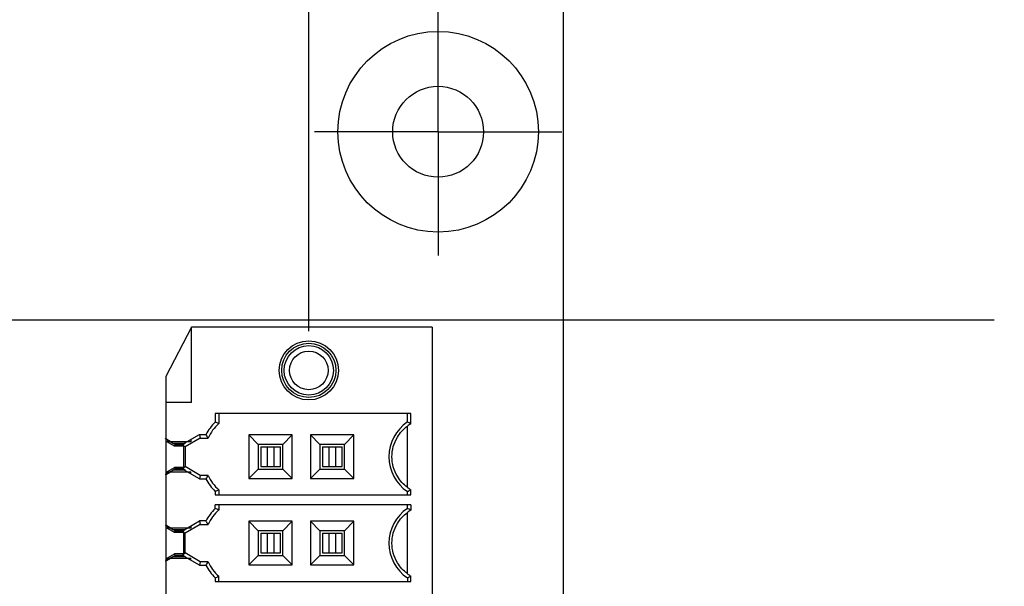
# Model space of a CAD drawing. Header units: inches. Extents: x 0 to 34, y 0 to 22.
# Tile 81 of 84: x 21.9 to 23.5, y 17.2 to 18.1. Entities that reach past the tile are written whole.
import ezdxf

# ---------------------------------------------------------------- set-up
doc = ezdxf.new("R2010")
doc.units = ezdxf.units.IN
doc.header["$LTSCALE"] = 1.87
doc.header["$MEASUREMENT"] = 0
doc.linetypes.add('CENTER', pattern=[0.6, 0.375, -0.075, 0.075, -0.075])
doc.layers.get('0').update_dxf_attribs({"linetype": 'CONTINUOUS'})
for name, color, linetype in [('02___PRT_ALL_AXES', 7, 'CONTINUOUS'), ('03___PRT_ALL_CURVES', 7, 'CONTINUOUS'), ('DIMENSIONS', 7, 'CONTINUOUS')]:
    doc.layers.add(name, color=color, linetype=linetype)
doc.styles.get("Standard").update_dxf_attribs({"font": 'txt', "width": 0.8})
doc.dimstyles.new('DIMSTYLE_2', dxfattribs={"dimtxt": 0.125, "dimasz": 0.18, "dimexe": 0.125, "dimexo": 0.0625, "dimgap": 0.03125, "dimtad": 0, "dimtih": 1, "dimtoh": 1, "dimdec": 3, "dimzin": 4, "dimdsep": 46, "dimtxsty": 'STANDARD', "dimblk": '_FILLED', "dimblk1": '_FILLED', "dimblk2": '_FILLED', "dimcen": 0.09, "dimadec": 0, "dimazin": 0, "dimtp": 0.001, "dimtm": 0.001, "dimtfac": 1, "dimtdec": 3, "dimtofl": 0, "dimtmove": 0, "dimatfit": 3, "dimldrblk": '_FILLED', "dimfxl": 1, "dimtolj": 1, "dimtzin": 4, "dimarcsym": 0})

# ---------------------------------------------------------------- blocks, each defined once
blk = doc.blocks.new('*D60')
at = {"layer": 'DIMENSIONS', "color": 2, "linetype": 'CONTINUOUS'}
blk.add_line((22.6331, 16.6019), (23.4677, 16.6019), dxfattribs=at)
at = {"layer": 'DIMENSIONS', "color": 2, "linetype": 'CONTINUOUS', "insert": (23.5302, 16.6644), "char_height": 0.125, "width": 1.325, "attachment_point": 1, "line_spacing_factor": 0.9}
blk.add_mtext('1.345{\\Ftxt.shx;\\W1.000000;\\H0.125000; }[34.17]', dxfattribs=at)
blk = doc.blocks.new('_FILLED')
at = {"color": 0, "linetype": 'BYBLOCK'}
blk.add_solid([(0, 0), (-1, 0.1736), (-1, -0.1736)], dxfattribs=at)
blk = doc.blocks.new('*D61')
at = {"layer": 'DIMENSIONS', "color": 2, "linetype": 'CONTINUOUS'}
blk.add_line((22.6346, 14.2236), (23.4677, 14.2236), dxfattribs=at)
at = {"layer": 'DIMENSIONS', "color": 2, "linetype": 'CONTINUOUS', "insert": (23.5302, 14.2861), "char_height": 0.125, "width": 1.325, "attachment_point": 1, "line_spacing_factor": 0.9}
blk.add_mtext('3.723{\\Ftxt.shx;\\W1.000000;\\H0.125000; }[94.58]', dxfattribs=at)
blk = doc.blocks.new('*D62')
at = {"layer": 'DIMENSIONS', "color": 2, "linetype": 'CONTINUOUS'}
blk.add_line((22.5268, 11.4206), (23.4677, 11.4206), dxfattribs=at)
at = {"layer": 'DIMENSIONS', "color": 2, "linetype": 'CONTINUOUS', "insert": (23.5302, 11.4831), "char_height": 0.125, "width": 1.425, "attachment_point": 1, "line_spacing_factor": 0.9}
blk.add_mtext('6.526{\\Ftxt.shx;\\W1.000000;\\H0.125000; }[165.77]', dxfattribs=at)
blk = doc.blocks.new('*D63')
at = {"layer": 'DIMENSIONS', "color": 2, "linetype": 'CONTINUOUS'}
blk.add_line((22.5132, 10.2151), (23.4677, 10.2151), dxfattribs=at)
at = {"layer": 'DIMENSIONS', "color": 2, "linetype": 'CONTINUOUS', "insert": (23.5302, 10.2776), "char_height": 0.125, "width": 1.425, "attachment_point": 1, "line_spacing_factor": 0.9}
blk.add_mtext('7.732{\\Ftxt.shx;\\W1.000000;\\H0.125000; }[196.39]', dxfattribs=at)
blk = doc.blocks.new('*D64')
at = {"layer": 'DIMENSIONS', "color": 2, "linetype": 'CONTINUOUS'}
blk.add_line((22.1992, 8.3707), (23.4677, 8.3707), dxfattribs=at)
at = {"layer": 'DIMENSIONS', "color": 2, "linetype": 'CONTINUOUS', "insert": (23.5302, 8.4332), "char_height": 0.125, "width": 1.425, "attachment_point": 1, "line_spacing_factor": 0.9}
blk.add_mtext('9.576{\\Ftxt.shx;\\W1.000000;\\H0.125000; }[243.24]', dxfattribs=at)
blk = doc.blocks.new('*D65')
at = {"layer": 'DIMENSIONS', "color": 2, "linetype": 'CONTINUOUS'}
blk.add_line((22.8302, 7.708), (23.4677, 7.708), dxfattribs=at)
at = {"layer": 'DIMENSIONS', "color": 2, "linetype": 'CONTINUOUS', "insert": (23.5302, 7.7705), "char_height": 0.125, "width": 1.525, "attachment_point": 1, "line_spacing_factor": 0.9}
blk.add_mtext('10.239{\\Ftxt.shx;\\W1.000000;\\H0.125000; }[260.07]', dxfattribs=at)
blk = doc.blocks.new('*D78')
at = {"layer": 'DIMENSIONS', "color": 2, "linetype": 'CONTINUOUS'}
blk.add_line((15.1757, 12.6978), (23.4677, 12.6978), dxfattribs=at)
at = {"layer": 'DIMENSIONS', "color": 2, "linetype": 'CONTINUOUS', "insert": (23.5302, 12.7603), "char_height": 0.125, "width": 1.425, "attachment_point": 1, "line_spacing_factor": 0.9}
blk.add_mtext('5.249{\\Ftxt.shx;\\W1.000000;\\H0.125000; }[133.33]', dxfattribs=at)
blk = doc.blocks.new('*D82')
at = {"layer": 'DIMENSIONS', "color": 2, "linetype": 'CONTINUOUS'}
blk.add_line((19.3937, 17.647), (23.4677, 17.647), dxfattribs=at)
at = {"layer": 'DIMENSIONS', "color": 2, "linetype": 'CONTINUOUS', "insert": (23.5302, 17.7095), "char_height": 0.125, "width": 1.425, "attachment_point": 1, "line_spacing_factor": 0.9}
blk.add_mtext('2X .300{\\Ftxt.shx;\\W1.000000;\\H0.125000; }[7.62]', dxfattribs=at)
blk = doc.blocks.new('*D91')
at = {"layer": 'DIMENSIONS', "color": 2, "linetype": 'CONTINUOUS'}
blk.add_line((22.3738, 17.6289), (22.3738, 18.8345), dxfattribs=at)
at = {"layer": 'DIMENSIONS', "color": 2, "linetype": 'CONTINUOUS', "insert": (22.3113, 18.897), "char_height": 0.125, "width": 1.825, "attachment_point": 1, "rotation": 90, "line_spacing_factor": 0.9}
blk.add_mtext('2X 10.434{\\Ftxt.shx;\\W1.000000;\\H0.125000; }[265.01]', dxfattribs=at)

msp = doc.modelspace()

# ---------------------------------------------------------------- linework, layer by layer
at = {"color": 7, "linetype": 'CONTINUOUS'}
for p, q in [((22.7802, 7.147), (22.7802, 18.147)), ((22.1723, 17.4484), (22.1992, 17.4639)), ((22.2005, 17.4584), (22.1763, 17.4444)), ((22.1991, 17.4638), (22.2005, 17.4584)), ((22.1452, 17.4574), (22.1453, 17.4575)), ((22.1452, 17.4574), (22.1476, 17.456)), ((22.1454, 17.4568), (22.1454, 17.4537)), ((22.1467, 17.456), (22.1454, 17.4568)), ((22.1474, 17.4557), (22.1467, 17.456)), ((22.1485, 17.455), (22.1474, 17.4557)), ((22.1485, 17.4557), (22.1485, 17.4526)), ((22.1528, 17.4526), (22.1538, 17.452)), ((22.1566, 17.4503), (22.1528, 17.4525)), ((22.154, 17.4523), (22.1541, 17.4525)), ((22.1566, 17.4503), (22.1603, 17.4482)), ((22.1603, 17.4482), (22.1566, 17.4503)), ((22.174, 17.4454), (22.1723, 17.4484)), ((22.1735, 17.4482), (22.1771, 17.4503)), ((22.1742, 17.4456), (22.1735, 17.4482)), ((22.1742, 17.4455), (22.1742, 17.4456)), ((22.1763, 17.4444), (22.1742, 17.4455)), ((22.1853, 17.4559), (22.1853, 17.4526)), ((22.174, 17.4118), (22.1723, 17.4088)), ((22.1735, 17.4091), (22.1742, 17.4117)), ((22.1742, 17.4117), (22.1763, 17.4129)), ((22.1742, 17.4117), (22.1742, 17.4117)), ((22.2005, 17.3989), (22.1763, 17.4129)), ((22.1476, 17.4012), (22.1452, 17.3998)), ((22.1452, 17.3998), (22.1453, 17.3997)), ((22.1454, 17.4036), (22.1454, 17.4004)), ((22.1454, 17.4004), (22.1467, 17.4012)), ((22.1467, 17.4012), (22.1474, 17.4016)), ((22.1474, 17.4016), (22.1485, 17.4022)), ((22.1485, 17.4015), (22.1485, 17.4046)), ((22.1528, 17.4047), (22.1536, 17.4052)), ((22.1536, 17.4052), (22.1566, 17.407)), ((22.154, 17.4049), (22.1541, 17.4047)), ((22.1566, 17.407), (22.1603, 17.4091)), ((22.1603, 17.4091), (22.1566, 17.407)), ((22.1992, 17.3933), (22.1723, 17.4088)), ((22.1771, 17.407), (22.1735, 17.4091)), ((22.1853, 17.4014), (22.1853, 17.4046)), ((22.2005, 17.3989), (22.1991, 17.3934)), ((22.1452, 17.3196), (22.1453, 17.3197)), ((22.1452, 17.3196), (22.1476, 17.3182)), ((22.1454, 17.319), (22.1454, 17.3159)), ((22.1467, 17.3182), (22.1454, 17.319)), ((22.1474, 17.3179), (22.1467, 17.3182)), ((22.1485, 17.3172), (22.1474, 17.3179)), ((22.1485, 17.3179), (22.1485, 17.3148)), ((22.1723, 17.3106), (22.1992, 17.3261)), ((22.2005, 17.3206), (22.1763, 17.3066)), ((22.1853, 17.3181), (22.1853, 17.3148)), ((22.1991, 17.3261), (22.2005, 17.3206)), ((22.1528, 17.3148), (22.1538, 17.3142)), ((22.1566, 17.3125), (22.1528, 17.3147)), ((22.154, 17.3145), (22.1541, 17.3147)), ((22.1566, 17.3125), (22.1603, 17.3104)), ((22.1603, 17.3104), (22.1566, 17.3125)), ((22.174, 17.3076), (22.1723, 17.3106)), ((22.1735, 17.3104), (22.1771, 17.3125)), ((22.1742, 17.3078), (22.1735, 17.3104)), ((22.1742, 17.3077), (22.1742, 17.3078)), ((22.1763, 17.3066), (22.1742, 17.3077)), ((22.1566, 17.2692), (22.1603, 17.2713)), ((22.1603, 17.2713), (22.1566, 17.2692)), ((22.174, 17.274), (22.1723, 17.271)), ((22.1992, 17.2555), (22.1723, 17.271)), ((22.1735, 17.2713), (22.1742, 17.2739)), ((22.1771, 17.2692), (22.1735, 17.2713)), ((22.1742, 17.2739), (22.1763, 17.2751)), ((22.1742, 17.2739), (22.1742, 17.2739)), ((22.2005, 17.2611), (22.1763, 17.2751)), ((22.1476, 17.2634), (22.1452, 17.262)), ((22.1452, 17.262), (22.1453, 17.2619)), ((22.1454, 17.2658), (22.1454, 17.2627)), ((22.1454, 17.2627), (22.1467, 17.2634)), ((22.1467, 17.2634), (22.1474, 17.2638)), ((22.1474, 17.2638), (22.1485, 17.2644)), ((22.1485, 17.2637), (22.1485, 17.2668)), ((22.1528, 17.2669), (22.1536, 17.2674)), ((22.1536, 17.2674), (22.1566, 17.2692)), ((22.154, 17.2671), (22.1541, 17.2669)), ((22.1853, 17.2636), (22.1853, 17.2668)), ((22.2005, 17.2611), (22.1991, 17.2556))]:
    msp.add_line(p, q, dxfattribs=at)
at = {"color": 6, "linetype": 'CONTINUOUS'}
for p, q in [((22.1867, 17.6353), (22.1454, 17.5566)), ((22.5706, 17.6353), (22.1867, 17.6353)), ((22.1867, 17.515), (22.1867, 17.6353)), ((22.5706, 17.6353), (22.5706, 15.5684)), ((22.1454, 17.5566), (22.1454, 17.4577)), ((22.1867, 17.515), (22.1454, 17.515)), ((22.5367, 17.4975), (22.2246, 17.4975)), ((22.2246, 17.4975), (22.2246, 17.4838)), ((22.2301, 17.4975), (22.2301, 17.4814)), ((22.5312, 17.4841), (22.5312, 17.4975)), ((22.5367, 17.4811), (22.5367, 17.4975)), ((22.5312, 17.3798), (22.5312, 17.4774)), ((22.2096, 17.4638), (22.1991, 17.4638)), ((22.2005, 17.4584), (22.213, 17.4584)), ((22.3475, 17.4634), (22.278, 17.4634)), ((22.278, 17.4634), (22.278, 17.3939)), ((22.293, 17.4483), (22.278, 17.4634)), ((22.3475, 17.4634), (22.3324, 17.4483)), ((22.3475, 17.3939), (22.3475, 17.4634)), ((22.4459, 17.4634), (22.3764, 17.4634)), ((22.3764, 17.4634), (22.3764, 17.3939)), ((22.3915, 17.4483), (22.3764, 17.4634)), ((22.4459, 17.4634), (22.4308, 17.4483)), ((22.4459, 17.3939), (22.4459, 17.4634)), ((22.1454, 17.4577), (22.1541, 17.4526)), ((22.1454, 17.4568), (22.1454, 17.4573)), ((22.1454, 17.4537), (22.1454, 17.4036)), ((22.1596, 17.4455), (22.1454, 17.4537)), ((22.1535, 17.4526), (22.1485, 17.4526)), ((22.1853, 17.4526), (22.1539, 17.4526)), ((22.1566, 17.4503), (22.1756, 17.4503)), ((22.1596, 17.4455), (22.1603, 17.4482)), ((22.1742, 17.4455), (22.1596, 17.4455)), ((22.1603, 17.4482), (22.1723, 17.4482)), ((22.1742, 17.4117), (22.1742, 17.4455)), ((22.1763, 17.4444), (22.1763, 17.4129)), ((22.3324, 17.4483), (22.293, 17.4483)), ((22.293, 17.4483), (22.293, 17.4089)), ((22.297, 17.4444), (22.3285, 17.4444)), ((22.297, 17.4444), (22.297, 17.4129)), ((22.3075, 17.4444), (22.3075, 17.4129)), ((22.3179, 17.4444), (22.3179, 17.4129)), ((22.3285, 17.4129), (22.3285, 17.4444)), ((22.3324, 17.4089), (22.3324, 17.4483)), ((22.4308, 17.4483), (22.3915, 17.4483)), ((22.3915, 17.4483), (22.3915, 17.4089)), ((22.3954, 17.4444), (22.4269, 17.4444)), ((22.3954, 17.4444), (22.3954, 17.4129)), ((22.406, 17.4444), (22.406, 17.4129)), ((22.4164, 17.4444), (22.4164, 17.4129)), ((22.4269, 17.4129), (22.4269, 17.4444)), ((22.4308, 17.4089), (22.4308, 17.4483)), ((22.1454, 17.4036), (22.1596, 17.4117)), ((22.1742, 17.4117), (22.1596, 17.4117)), ((22.1603, 17.4091), (22.1596, 17.4117)), ((22.297, 17.4129), (22.3285, 17.4129)), ((22.3954, 17.4129), (22.4269, 17.4129)), ((22.1541, 17.4046), (22.1454, 17.3996)), ((22.1454, 17.3998), (22.1454, 17.4004)), ((22.1454, 17.3996), (22.1454, 17.3199)), ((22.1485, 17.4046), (22.1853, 17.4046)), ((22.1756, 17.407), (22.1566, 17.407)), ((22.1723, 17.4091), (22.1603, 17.4091)), ((22.213, 17.3989), (22.2005, 17.3989)), ((22.278, 17.3939), (22.293, 17.4089)), ((22.293, 17.4089), (22.3324, 17.4089)), ((22.3475, 17.3939), (22.3324, 17.4089)), ((22.3764, 17.3939), (22.3915, 17.4089)), ((22.3915, 17.4089), (22.4308, 17.4089)), ((22.4459, 17.3939), (22.4308, 17.4089)), ((22.1991, 17.3934), (22.2096, 17.3934)), ((22.278, 17.3939), (22.3475, 17.3939)), ((22.3764, 17.3939), (22.4459, 17.3939)), ((22.2246, 17.3734), (22.2246, 17.3676)), ((22.2246, 17.3676), (22.5367, 17.3676)), ((22.2301, 17.3758), (22.2301, 17.3676)), ((22.5312, 17.3676), (22.5312, 17.3731)), ((22.5367, 17.3676), (22.5367, 17.3761)), ((22.5367, 17.3519), (22.2246, 17.3519)), ((22.2246, 17.346), (22.2246, 17.3519)), ((22.2301, 17.3519), (22.2301, 17.3436)), ((22.5312, 17.3463), (22.5312, 17.3519)), ((22.5367, 17.3519), (22.5367, 17.3433)), ((22.5312, 17.2421), (22.5312, 17.3396)), ((22.1454, 17.3199), (22.1541, 17.3148)), ((22.1454, 17.319), (22.1454, 17.3195)), ((22.2096, 17.3261), (22.1991, 17.3261)), ((22.2005, 17.3206), (22.213, 17.3206)), ((22.3475, 17.3256), (22.278, 17.3256)), ((22.278, 17.3256), (22.278, 17.2561)), ((22.293, 17.3105), (22.278, 17.3256)), ((22.3475, 17.3256), (22.3324, 17.3105)), ((22.3475, 17.2561), (22.3475, 17.3256)), ((22.4459, 17.3256), (22.3764, 17.3256)), ((22.3764, 17.3256), (22.3764, 17.2561)), ((22.3915, 17.3105), (22.3764, 17.3256)), ((22.4459, 17.3256), (22.4308, 17.3105)), ((22.4459, 17.2561), (22.4459, 17.3256)), ((22.1454, 17.3159), (22.1454, 17.2658)), ((22.1596, 17.3077), (22.1454, 17.3159)), ((22.1535, 17.3148), (22.1485, 17.3148)), ((22.1853, 17.3148), (22.1539, 17.3148)), ((22.1566, 17.3125), (22.1756, 17.3125)), ((22.1596, 17.3077), (22.1603, 17.3104)), ((22.1742, 17.3077), (22.1596, 17.3077)), ((22.1603, 17.3104), (22.1723, 17.3104)), ((22.1742, 17.2739), (22.1742, 17.3077)), ((22.1763, 17.2751), (22.1763, 17.3066)), ((22.3324, 17.3105), (22.293, 17.3105)), ((22.293, 17.3105), (22.293, 17.2711)), ((22.297, 17.3066), (22.3285, 17.3066)), ((22.297, 17.3066), (22.297, 17.2751)), ((22.3075, 17.3066), (22.3075, 17.2751)), ((22.3179, 17.3066), (22.3179, 17.2751)), ((22.3285, 17.2751), (22.3285, 17.3066)), ((22.3324, 17.2711), (22.3324, 17.3105)), ((22.4308, 17.3105), (22.3915, 17.3105)), ((22.3915, 17.3105), (22.3915, 17.2711)), ((22.3954, 17.3066), (22.4269, 17.3066)), ((22.3954, 17.3066), (22.3954, 17.2751)), ((22.406, 17.3066), (22.406, 17.2751)), ((22.4164, 17.3066), (22.4164, 17.2751)), ((22.4269, 17.2751), (22.4269, 17.3066)), ((22.4308, 17.2711), (22.4308, 17.3105)), ((22.1454, 17.2658), (22.1596, 17.2739)), ((22.1742, 17.2739), (22.1596, 17.2739)), ((22.1603, 17.2713), (22.1596, 17.2739)), ((22.1723, 17.2713), (22.1603, 17.2713)), ((22.278, 17.2561), (22.293, 17.2711)), ((22.293, 17.2711), (22.3324, 17.2711)), ((22.297, 17.2751), (22.3285, 17.2751)), ((22.3475, 17.2561), (22.3324, 17.2711)), ((22.3764, 17.2561), (22.3915, 17.2711)), ((22.3915, 17.2711), (22.4308, 17.2711)), ((22.3954, 17.2751), (22.4269, 17.2751)), ((22.4459, 17.2561), (22.4308, 17.2711)), ((22.1541, 17.2668), (22.1454, 17.2618)), ((22.1454, 17.262), (22.1454, 17.2627)), ((22.1454, 17.2618), (22.1454, 17.1821)), ((22.1485, 17.2668), (22.1853, 17.2668)), ((22.1756, 17.2692), (22.1566, 17.2692)), ((22.1991, 17.2556), (22.2096, 17.2556)), ((22.213, 17.2611), (22.2005, 17.2611)), ((22.278, 17.2561), (22.3475, 17.2561)), ((22.3764, 17.2561), (22.4459, 17.2561)), ((22.5367, 17.2298), (22.5367, 17.2383)), ((22.2246, 17.2356), (22.2246, 17.2298)), ((22.2246, 17.2298), (22.5367, 17.2298)), ((22.2301, 17.2298), (22.2301, 17.238)), ((22.5312, 17.2353), (22.5312, 17.2298))]:
    msp.add_line(p, q, dxfattribs=at)
for radius in [0.0472, 0.0433, 0.0394, 0.0308]:
    msp.add_circle((22.3738, 17.5664), radius, dxfattribs=at)
for centre, radius, start, end in [((22.2773, 17.4286), 0.0763, 133.6717, 152.5192), ((22.2773, 17.4286), 0.0709, 131.8103, 155.1697), ((22.0802, 17.1463), 0.3671, 65.9138, 66.8445), ((22.5686, 17.4286), 0.0669, 123.9745, 236.0255), ((22.4057, 17.248), 0.2674, 60.6673, 62.0014), ((22.5686, 17.4286), 0.0615, 121.3061, 127.4807), ((22.4475, 17.6082), 0.2783, 211.2473, 212.5725), ((22.4475, 17.2491), 0.2783, 147.4275, 148.7527), ((22.2773, 17.4286), 0.0709, 204.8303, 228.1897), ((22.2773, 17.4286), 0.0763, 207.4808, 226.3283), ((22.5686, 17.4286), 0.0615, 232.5193, 238.6939), ((22.0802, 17.7109), 0.3671, 293.1555, 294.0862), ((22.4057, 17.6092), 0.2674, 297.9986, 299.3327), ((22.2773, 17.2908), 0.0763, 133.6717, 152.5192), ((22.2773, 17.2908), 0.0709, 131.8103, 155.1697), ((22.0802, 17.0085), 0.3671, 65.9138, 66.8445), ((22.5686, 17.2908), 0.0669, 123.9745, 236.0255), ((22.4057, 17.1102), 0.2674, 60.6673, 62.0014), ((22.5686, 17.2908), 0.0615, 121.3061, 127.4807), ((22.4475, 17.4704), 0.2783, 211.2473, 212.5725), ((22.4475, 17.1113), 0.2783, 147.4275, 148.7527), ((22.2773, 17.2908), 0.0763, 207.4808, 226.3283), ((22.2773, 17.2908), 0.0709, 204.8303, 228.1897), ((22.5686, 17.2908), 0.0615, 232.5193, 238.6939), ((22.4057, 17.4714), 0.2674, 297.9986, 299.3327), ((22.0802, 17.5731), 0.3671, 293.1555, 294.0862)]:
    msp.add_arc(centre, radius, start, end, dxfattribs=at)
at = {"color": 7, "linetype": 'CONTINUOUS'}
for centre, radius, start, end in [((22.093, 17.3616), 0.1088, 60.3364, 61.0769), ((22.0848, 17.3473), 0.1252, 60.0043, 60.3445), ((22.0757, 17.3316), 0.1435, 59.522, 60.0002), ((22.3465, 17.7699), 0.3718, 238.781, 239.2926), ((22.093, 17.4956), 0.1087, 298.9232, 299.6642), ((22.0848, 17.5099), 0.1253, 299.6561, 299.9962), ((22.0757, 17.5258), 0.1436, 300.0003, 300.4782), ((22.3752, 17.0393), 0.4277, 120.7337, 121.3373), ((22.093, 17.2238), 0.1088, 60.3364, 61.0769), ((22.0848, 17.2095), 0.1252, 60.0043, 60.3445), ((22.0757, 17.1938), 0.1435, 59.522, 60.0002), ((22.3465, 17.6322), 0.3718, 238.781, 239.2926), ((22.093, 17.3578), 0.1087, 298.9232, 299.6642), ((22.0848, 17.3721), 0.1253, 299.6561, 299.9962), ((22.0757, 17.388), 0.1436, 300.0003, 300.4782), ((22.3752, 16.9015), 0.4277, 120.7337, 121.3373)]:
    msp.add_arc(centre, radius, start, end, dxfattribs=at)
at = {"color": 6, "linetype": 'CONTINUOUS'}
for points, knots in [([(22.5312, 17.3798), (22.5248, 17.3845), (22.5117, 17.3987), (22.5034, 17.4286), (22.5117, 17.4586), (22.5248, 17.4727), (22.5312, 17.4774)], [0, 0, 0, 0, 0.21175, 0.500029, 0.788263, 1, 1, 1, 1]), ([(22.5312, 17.2421), (22.5248, 17.2467), (22.5117, 17.2609), (22.5034, 17.2908), (22.5117, 17.3207), (22.5248, 17.3349), (22.5312, 17.3396)], [0, 0, 0, 0, 0.211895, 0.500048, 0.788119, 1, 1, 1, 1])]:
    msp.add_open_spline(points, degree=3, knots=knots, dxfattribs=at)
at = {"layer": '02___PRT_ALL_AXES', "color": 7, "linetype": 'CENTER'}
for q in [(22.5802, 18.1445), (22.3827, 17.947), (22.7777, 17.947), (22.5802, 17.7495)]:
    msp.add_line((22.5802, 17.947), q, dxfattribs=at)
at = {"layer": '02___PRT_ALL_AXES', "color": 7, "linetype": 'CONTINUOUS'}
msp.add_circle((22.5802, 17.947), 0.0725, dxfattribs=at)
at = {"layer": '03___PRT_ALL_CURVES', "color": 4, "linetype": 'CONTINUOUS'}
msp.add_circle((22.5802, 17.947), 0.16, dxfattribs=at)

# ---------------------------------------------------------------- dimensions: what is measured, and where the dimension line sits
at = {"layer": 'DIMENSIONS', "color": 2, "linetype": 'CONTINUOUS'}
for feature_location, offset, dtype, origin, picture, middle in [((22.3738, 17.6289), (0, 1.2056), 1, (11.9402, 17.5664), '*D91', (22.3738, 19.8095)), ((19.3937, 17.647), (4.074, 0), 0, (19.3312, 17.947), '*D82', (24.2427, 17.647))]:
    dim = msp.add_ordinate_dim(feature_location=feature_location, offset=offset, dtype=dtype, origin=origin, text='2X <>', dimstyle='DIMSTYLE_2', dxfattribs=at)
    dim.commit()
    dim.dimension.update_dxf_attribs({"geometry": picture, "text_midpoint": middle})
for feature_location, offset, origin, picture, middle in [((15.1757, 12.6978), (8.292, 0), (15.1132, 17.947), '*D78', (24.2427, 12.6978)), ((22.1992, 8.3707), (1.2684, 0), (22.1367, 17.947), '*D64', (24.2427, 8.3707)), ((22.5132, 10.2151), (0.9545, 0), (22.4507, 17.947), '*D63', (24.2427, 10.2151)), ((22.5268, 11.4206), (0.9409, 0), (22.4643, 17.947), '*D62', (24.2427, 11.4206)), ((22.6331, 16.6019), (0.8346, 0), (22.5706, 17.947), '*D60', (24.1927, 16.6019)), ((22.6346, 14.2236), (0.8331, 0), (22.5721, 17.947), '*D61', (24.1927, 14.2236)), ((22.8302, 7.708), (0.6375, 0), (22.7677, 17.947), '*D65', (24.2927, 7.708))]:
    dim = msp.add_ordinate_dim(feature_location=feature_location, offset=offset, dtype=0, origin=origin, dimstyle='DIMSTYLE_2', dxfattribs=at)
    dim.commit()
    dim.dimension.update_dxf_attribs({"geometry": picture, "text_midpoint": middle})

doc.saveas('drawing.dxf')
